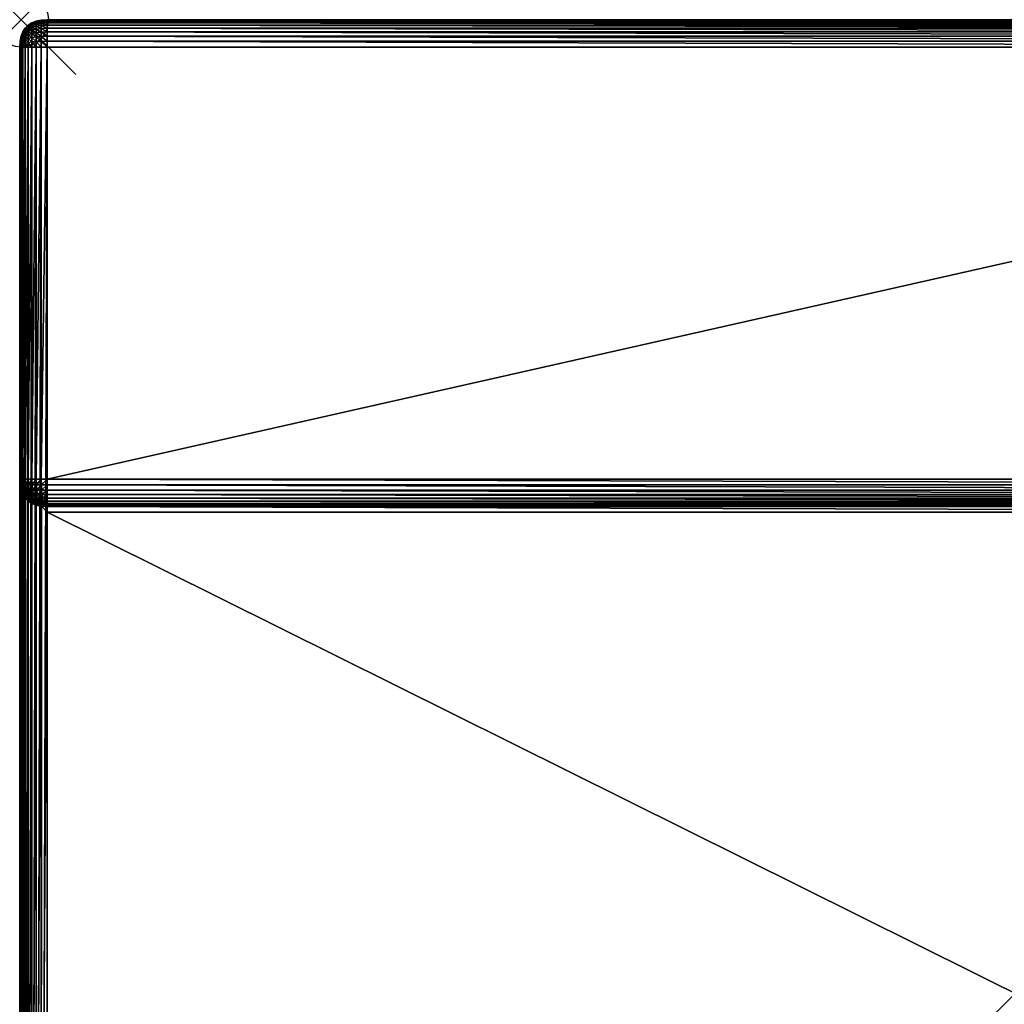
# Model space of a CAD drawing. Header units: inches. Extents: x 0 to 36, y -36 to 0.
# Tile 3 of 4: x 0 to 18, y -18 to 0. Entities that reach past the tile are written whole.
import ezdxf

# ---------------------------------------------------------------- set-up
doc = ezdxf.new("R2010")
doc.units = ezdxf.units.IN
doc.header["$MEASUREMENT"] = 0
doc.header["$PDMODE"] = 35
doc.header["$PDSIZE"] = 1
for name, color, linetype in [('A-FURN-3-NODE', 7, 'Continuous'), ('A-FURN-3-ST-FR', 151, 'Continuous'), ('A-FURN-3-ST-SI', 165, 'Continuous')]:
    doc.layers.add(name, color=color, linetype=linetype)

msp = doc.modelspace()

# ---------------------------------------------------------------- linework, layer by layer
at = {"layer": 'A-FURN-3-NODE'}
msp.add_point((0, 0), dxfattribs=at)

# ---------------------------------------------------------------- meshes
at = {"layer": 'A-FURN-3-ST-FR'}
mesh = msp.add_polyface(dxfattribs=at)
corners = [(0.371, -0.104, 35.852), (0.371, -0.061, 35.785), (0.278, -0.078, 35.775), (0.278, -0.048, 35.699), (0.198, -0.078, 35.686), (0.198, -0.105, 35.758), (0.371, -0.031, 35.706), (0.278, -0.031, 35.611), (0.198, -0.061, 35.604), (0.371, -0.012, 35.614), (0.278, -0.025, 35.511), (0.198, -0.056, 35.511), (0.371, -0.006, 35.511), (0.476, 0, 0.5), (0.371, -0.006, 0.5), (0.278, -0.025, 0.5), (0.198, -0.056, 0.5), (0.278, -0.031, 0.4), (0.198, -0.061, 0.407), (0.278, -0.048, 0.312), (0.198, -0.078, 0.324), (0.278, -0.078, 0.236), (0.371, -0.012, 0.396), (0.476, -0.006, 0.395), (0.371, -0.031, 0.305), (0.476, -0.025, 0.302), (0.371, -0.061, 0.226), (0.476, -0.056, 0.222), (0.371, -0.104, 0.159), (0.278, -0.119, 0.171), (0.476, -0.099, 0.154)]
mesh.append_faces([[corners[k] for k in face] for face in [(0, 1, 2), (2, 3, 4), (5, 2, 4), (1, 6, 3), (2, 1, 3), (3, 7, 8), (4, 3, 8), (6, 9, 7), (3, 6, 7), (7, 10, 11), (8, 7, 11), (9, 12, 10), (7, 9, 10), (13, 14, 12), (12, 14, 15), (12, 15, 10), (15, 16, 11), (10, 15, 11), (16, 15, 17), (18, 17, 19), (20, 19, 21), (15, 14, 22), (15, 22, 17), (14, 23, 22), (17, 22, 24), (17, 24, 19), (22, 25, 24), (19, 24, 26), (19, 26, 21), (24, 27, 26), (21, 26, 28), (21, 28, 29), (26, 30, 28)]])
mesh = msp.add_polyface(dxfattribs=at)
corners = [(0.476, -0.395, 36.005), (0.476, -0.302, 35.986), (0.371, -0.305, 35.98), (0.476, -0.222, 35.955), (0.371, -0.226, 35.95), (0.476, -0.154, 35.912), (0.371, -0.159, 35.907), (0.476, -0.099, 35.856), (0.371, -0.104, 35.852), (0.476, -0.056, 35.789), (0.371, -0.061, 35.785), (0.476, -0.025, 35.708), (0.371, -0.031, 35.706), (0.476, -0.006, 35.616), (0.371, -0.012, 35.614), (0.476, 0, 35.511), (0.371, -0.006, 35.511), (35.472, 0, 35.511), (0.476, 0, 0.5), (35.472, -0.006, 0.395), (0.476, -0.006, 0.395), (35.472, -0.025, 0.302), (0.476, -0.025, 0.302), (35.472, -0.056, 0.222), (0.476, -0.056, 0.222), (35.472, -0.099, 0.154), (0.476, -0.099, 0.154), (35.472, -0.154, 0.099), (0.476, -0.154, 0.099), (35.472, -0.222, 0.056), (0.476, -0.222, 0.056), (35.472, -0.302, 0.025), (0.476, -0.302, 0.025), (35.472, -0.395, 0.006), (0.476, -0.395, 0.006), (0.371, -0.006, 0.5), (0.371, -0.012, 0.396), (0.371, -0.031, 0.305), (0.371, -0.061, 0.226), (0.371, -0.104, 0.159), (0.371, -0.159, 0.104), (0.371, -0.226, 0.061), (0.371, -0.305, 0.031), (35.472, -0.395, 36.005)]
mesh.append_faces([[corners[k] for k in face] for face in [(0, 1, 2), (1, 3, 4), (3, 5, 6), (4, 3, 6), (5, 7, 8), (6, 5, 8), (7, 9, 10), (8, 7, 10), (9, 11, 12), (10, 9, 12), (11, 13, 14), (12, 11, 14), (13, 15, 16), (14, 13, 16), (15, 17, 18), (19, 20, 18), (21, 22, 20), (23, 24, 22), (25, 26, 24), (27, 28, 26), (29, 30, 28), (31, 32, 30), (33, 34, 32), (15, 18, 16), (35, 18, 20), (36, 20, 22), (37, 22, 24), (38, 24, 26), (39, 26, 28), (40, 28, 30), (41, 30, 32), (42, 32, 34), (1, 0, 43)]])
mesh = msp.add_polyface(dxfattribs=at)
corners = [(35.472, 0, 35.511), (35.472, -0.006, 35.616), (35.494, -0.006, 35.614), (35.472, -0.025, 35.708), (35.472, -0.056, 35.789), (35.513, -0.025, 35.706), (35.472, -0.099, 35.856), (35.53, -0.056, 35.785), (35.472, 0, 0.5), (0.476, 0, 0.5), (35.494, -0.006, 0.396), (35.472, -0.006, 0.395), (35.513, -0.006, 0.4), (35.472, -0.025, 0.302), (35.513, -0.025, 0.305), (35.472, -0.056, 0.222), (35.53, -0.056, 0.226), (35.472, -0.099, 0.154), (0.476, -0.006, 0.395), (0.476, -0.025, 0.302), (0.476, -0.056, 0.222), (35.472, -0.154, 0.099), (0.476, -0.099, 0.154), (35.472, -0.222, 0.056), (0.476, -0.154, 0.099), (35.472, -0.302, 0.025), (0.476, -0.222, 0.056), (35.472, -0.395, 0.006), (0.476, -0.302, 0.025), (35.472, -0.302, 35.986), (0.476, -0.302, 35.986), (35.472, -0.395, 36.005), (0.476, -0.222, 35.955), (35.472, -0.222, 35.955), (0.476, -0.154, 35.912), (35.472, -0.154, 35.912), (0.476, -0.099, 35.856), (0.476, -0.056, 35.789), (0.476, -0.025, 35.708), (0.476, -0.006, 35.616), (0.476, 0, 35.511)]
mesh.append_faces([[corners[k] for k in face] for face in [(0, 1, 2), (3, 2, 1), (4, 5, 3), (6, 7, 4), (0, 8, 9), (8, 10, 11), (8, 12, 10), (11, 10, 13), (13, 14, 15), (15, 16, 17), (11, 9, 8), (13, 18, 11), (15, 19, 13), (17, 20, 15), (21, 22, 17), (23, 24, 21), (25, 26, 23), (27, 28, 25), (29, 30, 31), (32, 30, 29), (33, 32, 29), (34, 32, 33), (35, 34, 33), (36, 34, 35), (6, 36, 35), (37, 36, 6), (4, 37, 6), (38, 37, 4), (3, 38, 4), (39, 38, 3), (1, 39, 3), (40, 39, 1), (0, 40, 1)]])
mesh = msp.add_polyface(dxfattribs=at)
corners = [(0.075, -0.159, 35.583), (0.075, -0.154, 35.511), (0.031, -0.222, 35.511), (0.031, -0.226, 35.569), (0.13, -0.104, 35.595), (0.13, -0.099, 35.511), (0.13, -0.223, 35.833), (0.13, -0.178, 35.788), (0.075, -0.223, 35.75), (0.075, -0.193, 35.703), (0.031, -0.253, 35.665), (0.13, -0.143, 35.734), (0.075, -0.171, 35.647), (0.031, -0.236, 35.621), (0.13, -0.119, 35.669), (0.13, -0.099, 0.5), (0.075, -0.154, 0.5), (0.031, -0.222, 0.5), (0.075, -0.193, 0.308), (0.13, -0.143, 0.277), (0.13, -0.178, 0.223), (0.075, -0.159, 0.427), (0.031, -0.226, 0.442), (0.075, -0.171, 0.363), (0.031, -0.236, 0.39), (0.031, -0.253, 0.346), (0.075, -0.223, 0.261), (0.13, -0.223, 0.178), (0.13, -0.104, 0.416), (0.13, -0.119, 0.341)]
mesh.append_faces([[corners[k] for k in face] for face in [(0, 1, 2), (3, 0, 2), (4, 5, 1), (0, 4, 1), (6, 7, 8), (8, 9, 10), (8, 7, 9), (9, 11, 12), (9, 12, 13), (10, 9, 13), (12, 0, 3), (13, 12, 3), (12, 14, 0), (5, 15, 16), (5, 16, 1), (16, 17, 2), (1, 16, 2), (18, 19, 20), (17, 16, 21), (17, 21, 22), (22, 21, 23), (22, 23, 24), (24, 23, 18), (24, 18, 25), (25, 18, 26), (26, 20, 27), (18, 20, 26), (16, 15, 28), (16, 28, 21), (21, 28, 29), (21, 29, 23), (23, 29, 19), (23, 19, 18)]])
mesh = msp.add_polyface(dxfattribs=at)
corners = [(0.13, -0.178, 35.788), (0.13, -0.143, 35.734), (0.075, -0.193, 35.703), (0.13, -0.119, 35.669), (0.075, -0.171, 35.647), (0.13, -0.104, 35.595), (0.075, -0.159, 35.583), (0.198, -0.253, 35.906), (0.198, -0.193, 35.867), (0.13, -0.223, 35.833), (0.198, -0.143, 35.818), (0.198, -0.105, 35.758), (0.198, -0.078, 35.686), (0.198, -0.061, 35.604), (0.198, -0.056, 35.511), (0.13, -0.099, 35.511), (0.198, -0.056, 0.5), (0.13, -0.099, 0.5), (0.278, -0.031, 0.4), (0.198, -0.061, 0.407), (0.278, -0.048, 0.312), (0.198, -0.078, 0.324), (0.13, -0.104, 0.416), (0.13, -0.119, 0.341), (0.198, -0.105, 0.253), (0.13, -0.143, 0.277), (0.198, -0.143, 0.193), (0.13, -0.178, 0.223), (0.278, -0.078, 0.236), (0.278, -0.119, 0.171), (0.198, -0.193, 0.143), (0.278, -0.171, 0.119), (0.278, -0.236, 0.077), (0.198, -0.253, 0.105), (0.13, -0.223, 0.178)]
mesh.append_faces([[corners[k] for k in face] for face in [(0, 1, 2), (1, 3, 4), (3, 5, 6), (7, 8, 9), (8, 10, 0), (9, 8, 0), (10, 11, 1), (0, 10, 1), (11, 12, 3), (1, 11, 3), (12, 13, 5), (3, 12, 5), (13, 14, 15), (5, 13, 15), (16, 17, 15), (14, 16, 15), (16, 18, 19), (19, 20, 21), (17, 16, 19), (17, 19, 22), (22, 19, 21), (22, 21, 23), (23, 21, 24), (23, 24, 25), (25, 24, 26), (25, 26, 27), (21, 28, 24), (24, 29, 26), (27, 26, 30), (26, 31, 30), (30, 32, 33), (27, 30, 34), (34, 30, 33)]])
mesh = msp.add_polyface(dxfattribs=at)
corners = [(0.278, -0.4, 35.98), (0.278, -0.312, 35.963), (0.198, -0.324, 35.933), (0.278, -0.236, 35.933), (0.198, -0.253, 35.906), (0.198, -0.193, 35.867), (0.371, -0.396, 35.999), (0.371, -0.305, 35.98), (0.371, -0.226, 35.95), (0.476, -0.302, 35.986), (0.278, -0.171, 35.892), (0.371, -0.159, 35.907), (0.278, -0.119, 35.839), (0.198, -0.143, 35.818), (0.371, -0.104, 35.852), (0.278, -0.078, 35.775), (0.198, -0.105, 35.758), (0.198, -0.105, 0.253), (0.278, -0.078, 0.236), (0.278, -0.119, 0.171), (0.198, -0.143, 0.193), (0.278, -0.171, 0.119), (0.371, -0.104, 0.159), (0.371, -0.159, 0.104), (0.476, -0.154, 0.099), (0.371, -0.226, 0.061), (0.278, -0.236, 0.077), (0.371, -0.305, 0.031), (0.278, -0.312, 0.048), (0.198, -0.193, 0.143), (0.198, -0.253, 0.105), (0.198, -0.324, 0.077), (0.278, -0.4, 0.031), (0.476, -0.222, 0.056), (0.476, -0.302, 0.025), (0.371, -0.396, 0.012)]
mesh.append_faces([[corners[k] for k in face] for face in [(0, 1, 2), (1, 3, 4), (4, 3, 5), (2, 1, 4), (6, 7, 1), (7, 8, 3), (1, 7, 3), (7, 9, 8), (3, 10, 5), (8, 11, 10), (3, 8, 10), (10, 12, 13), (5, 10, 13), (10, 11, 12), (11, 14, 12), (12, 15, 16), (13, 12, 16), (12, 14, 15), (17, 18, 19), (20, 19, 21), (19, 22, 23), (19, 23, 21), (22, 24, 23), (21, 23, 25), (21, 25, 26), (26, 25, 27), (26, 27, 28), (29, 21, 26), (30, 26, 28), (31, 28, 32), (23, 33, 25), (25, 34, 27), (28, 27, 35)]])
mesh = msp.add_polyface(dxfattribs=at)
corners = [(-0.024, -0.5, 35.511), (-0.018, -0.396, 35.533), (-0.018, -0.395, 35.511), (-0.018, -0.416, 35.583), (-0.018, -0.407, 35.569), (-0.018, -0.4, 35.552), (0, -0.312, 35.589), (0, -0.324, 35.621), (0, -0.363, 35.669), (0, -0.341, 35.647), (0, -0.39, 35.686), (-0.018, -0.427, 35.595), (0, -0.422, 35.699), (-0.018, -0.442, 35.604), (-0.018, -0.459, 35.611), (0, -0.305, 35.552), (0.031, -0.346, 35.758), (0.031, -0.39, 35.775), (0.031, -0.442, 35.785), (0, -0.459, 35.706), (-0.024, -0.5, 0.5), (-0.018, -0.395, 0.5), (-0.018, -0.396, 0.478), (-0.018, -0.4, 0.459), (-0.018, -0.407, 0.442), (-0.018, -0.416, 0.427), (0, -0.305, 0.459), (0, -0.312, 0.422), (0, -0.324, 0.39), (0, -0.341, 0.363), (0, -0.363, 0.341), (-0.018, -0.427, 0.416), (0, -0.39, 0.324), (-0.018, -0.442, 0.407), (0, -0.422, 0.312), (-0.018, -0.459, 0.4), (0, -0.459, 0.305)]
mesh.append_faces([[corners[k] for k in face] for face in [(0, 1, 2), (0, 3, 4), (0, 4, 5), (0, 5, 1), (5, 6, 1), (4, 7, 5), (8, 9, 3), (3, 9, 4), (10, 8, 11), (11, 8, 3), (12, 10, 13), (13, 10, 11), (14, 12, 13), (1, 15, 2), (10, 16, 8), (10, 12, 17), (18, 12, 19), (20, 2, 21), (20, 21, 22), (20, 22, 23), (20, 23, 24), (20, 24, 25), (21, 26, 22), (22, 27, 23), (23, 28, 24), (24, 29, 25), (25, 29, 30), (25, 30, 31), (31, 30, 32), (31, 32, 33), (33, 32, 34), (33, 34, 35), (35, 34, 36)]])
mesh = msp.add_polyface(dxfattribs=at)
corners = [(0, -0.305, 35.552), (0, -0.302, 35.511), (-0.018, -0.395, 35.511), (0, -0.312, 35.589), (-0.018, -0.396, 35.533), (0, -0.324, 35.621), (-0.018, -0.4, 35.552), (0, -0.341, 35.647), (-0.018, -0.407, 35.569), (0.031, -0.226, 35.569), (0.031, -0.222, 35.511), (0.031, -0.277, 35.703), (0.031, -0.253, 35.665), (0.031, -0.308, 35.734), (0.031, -0.346, 35.758), (0, -0.363, 35.669), (0.031, -0.236, 35.621), (0.031, -0.222, 0.5), (0, -0.302, 0.5), (-0.018, -0.395, 0.5), (0, -0.305, 0.459), (-0.018, -0.396, 0.478), (0, -0.312, 0.422), (-0.018, -0.4, 0.459), (0, -0.324, 0.39), (-0.018, -0.407, 0.442), (0, -0.341, 0.363), (0.031, -0.226, 0.442), (0.031, -0.236, 0.39), (0.031, -0.253, 0.346), (0.031, -0.277, 0.308), (0.031, -0.308, 0.277), (0, -0.363, 0.341)]
mesh.append_faces([[corners[k] for k in face] for face in [(0, 1, 2), (3, 0, 4), (5, 3, 6), (7, 5, 8), (9, 10, 1), (0, 9, 1), (11, 12, 5), (13, 11, 7), (7, 11, 5), (14, 13, 15), (15, 13, 7), (16, 9, 0), (3, 16, 0), (12, 16, 3), (5, 12, 3), (10, 17, 18), (10, 18, 1), (18, 19, 2), (1, 18, 2), (19, 18, 20), (21, 20, 22), (23, 22, 24), (25, 24, 26), (18, 17, 27), (18, 27, 20), (20, 27, 28), (20, 28, 22), (22, 28, 29), (22, 29, 24), (24, 29, 30), (24, 30, 26), (26, 31, 32)]])
mesh = msp.add_polyface(dxfattribs=at)
corners = [(0.13, -0.277, 35.867), (0.13, -0.223, 35.833), (0.075, -0.261, 35.788), (0.075, -0.363, 35.839), (0.075, -0.308, 35.818), (0.031, -0.346, 35.758), (0.031, -0.308, 35.734), (0.075, -0.223, 35.75), (0.031, -0.277, 35.703), (0.031, -0.253, 35.665), (0.198, -0.407, 35.95), (0.198, -0.324, 35.933), (0.13, -0.341, 35.892), (0.198, -0.253, 35.906), (0.031, -0.253, 0.346), (0.075, -0.223, 0.261), (0.031, -0.277, 0.308), (0.13, -0.223, 0.178), (0.075, -0.261, 0.223), (0.031, -0.308, 0.277), (0.075, -0.308, 0.193), (0.031, -0.346, 0.253), (0.075, -0.363, 0.171), (0, -0.341, 0.363), (0, -0.363, 0.341), (0.198, -0.253, 0.105), (0.278, -0.312, 0.048), (0.198, -0.324, 0.077), (0.13, -0.341, 0.119), (0.198, -0.407, 0.061), (0.13, -0.277, 0.143)]
mesh.append_faces([[corners[k] for k in face] for face in [(0, 1, 2), (3, 4, 5), (4, 2, 6), (5, 4, 6), (2, 1, 7), (4, 0, 2), (2, 7, 8), (8, 7, 9), (6, 2, 8), (10, 11, 12), (11, 13, 0), (12, 11, 0), (0, 13, 1), (12, 0, 4), (3, 12, 4), (14, 15, 16), (15, 17, 18), (19, 18, 20), (19, 20, 21), (21, 20, 22), (16, 15, 18), (16, 18, 19), (23, 16, 19), (24, 19, 21), (25, 26, 27), (28, 27, 29), (17, 25, 30), (30, 25, 27), (30, 27, 28), (18, 17, 30), (18, 30, 20), (20, 30, 28), (20, 28, 22)]])
mesh = msp.add_polyface(dxfattribs=at)
corners = [(0.075, -0.427, 35.852), (0.075, -0.363, 35.839), (0.031, -0.39, 35.775), (0.031, -0.442, 35.785), (0.031, -0.346, 35.758), (0, -0.39, 35.686), (0, -0.422, 35.699), (0.278, -0.5, 35.986), (0.278, -0.4, 35.98), (0.198, -0.407, 35.95), (0.198, -0.324, 35.933), (0.198, -0.5, 35.955), (0.13, -0.416, 35.907), (0.13, -0.341, 35.892), (0.371, -0.5, 36.005), (0.371, -0.396, 35.999), (0.476, -0.5, 36.011), (0.476, -0.395, 36.005), (0.278, -0.312, 35.963), (0.371, -0.305, 35.98), (0, -0.422, 0.312), (0.031, -0.39, 0.236), (0.031, -0.442, 0.226), (0, -0.459, 0.305), (0.075, -0.363, 0.171), (0.075, -0.427, 0.159), (0.031, -0.346, 0.253), (0, -0.363, 0.341), (0, -0.39, 0.324), (0.13, -0.341, 0.119), (0.13, -0.416, 0.104), (0.198, -0.407, 0.061), (0.198, -0.324, 0.077), (0.278, -0.4, 0.031), (0.278, -0.312, 0.048), (0.371, -0.396, 0.012), (0.371, -0.305, 0.031), (0.476, -0.395, 0.006), (0.476, -0.5, 0), (0.198, -0.5, 0.056), (0.278, -0.5, 0.025), (0.371, -0.5, 0.006)]
mesh.append_faces([[corners[k] for k in face] for face in [(0, 1, 2), (0, 2, 3), (2, 1, 4), (2, 4, 5), (3, 2, 6), (7, 8, 9), (8, 10, 9), (11, 9, 12), (9, 13, 12), (12, 13, 1), (12, 1, 0), (14, 15, 8), (16, 17, 15), (8, 15, 18), (15, 17, 19), (20, 21, 22), (23, 20, 22), (21, 24, 25), (22, 21, 25), (26, 24, 21), (27, 26, 28), (28, 26, 21), (21, 20, 28), (24, 29, 30), (25, 24, 30), (30, 29, 31), (31, 32, 33), (34, 35, 33), (36, 37, 35), (35, 37, 38), (30, 31, 39), (31, 33, 40), (33, 35, 41)]])
mesh = msp.add_polyface(dxfattribs=at)
corners = [(0.476, -0.395, 36.005), (0.476, -0.5, 36.011), (35.472, -0.5, 36.011), (35.472, -0.395, 36.005), (35.575, -0.395, 35.999), (35.571, -0.302, 35.98), (35.577, -0.5, 36.005), (35.575, -0.395, 0.012), (35.577, -0.5, 0.006), (35.472, -0.5, 0), (35.472, -0.395, 0.006), (0.476, -0.5, 0), (0.476, -0.395, 0.006), (35.472, -35.5, 0), (35.494, -35.604, 0.006), (35.472, -35.605, 0.006), (35.577, -35.5, 0.006), (0.476, -35.5, 0), (0.476, -35.605, 0.006), (0.454, -35.604, 0.006), (0.434, -35.6, 0.006), (0.417, -35.593, 0.006), (35.575, -35.522, 0.006), (35.571, -35.541, 0.006), (35.565, -35.558, 0.006), (35.556, -35.573, 0.006), (35.544, -35.584, 0.006), (35.53, -35.593, 0.006), (35.513, -35.6, 0.006), (35.55, -35.688, 0.025), (35.513, -35.695, 0.025), (35.472, -9.002, 26.907), (35.472, -8.902, 27.007), (0.476, -8.902, 27.007), (0.476, -9.002, 26.907), (35.571, -8.896, 26.901), (0.376, -8.896, 26.901)]
mesh.append_faces([[corners[k] for k in face] for face in [(0, 1, 2), (3, 0, 2), (3, 4, 5), (2, 6, 4), (3, 2, 4), (7, 8, 9), (7, 9, 10), (9, 11, 12), (9, 12, 10), (13, 14, 15), (13, 9, 8), (13, 8, 16), (17, 11, 9), (17, 9, 13), (17, 13, 15), (17, 15, 18), (17, 19, 20), (17, 18, 19), (17, 20, 21), (13, 16, 22), (13, 22, 23), (13, 23, 24), (13, 24, 25), (13, 25, 26), (13, 26, 27), (13, 27, 28), (13, 28, 14), (27, 29, 28), (28, 30, 14), (31, 32, 33), (34, 31, 33), (31, 35, 32), (33, 36, 34)]])
mesh = msp.add_polyface(dxfattribs=at)
corners = [(-0.024, -0.5, 35.511), (-0.018, -0.478, 35.614), (-0.018, -0.459, 35.611), (-0.018, -0.442, 35.604), (-0.018, -0.427, 35.595), (-0.018, -0.416, 35.583), (0, -0.459, 35.706), (0, -0.422, 35.699), (0, -0.5, 35.708), (0.075, -0.5, 35.856), (0.075, -0.427, 35.852), (0.031, -0.442, 35.785), (0.031, -0.5, 35.789), (0.278, -0.5, 35.986), (0.198, -0.407, 35.95), (0.198, -0.5, 35.955), (0.13, -0.416, 35.907), (0.13, -0.5, 35.912), (0.371, -0.5, 36.005), (0.278, -0.4, 35.98), (0.476, -0.5, 36.011), (0.371, -0.396, 35.999), (-0.024, -0.5, 0.5), (-0.018, -0.395, 35.511), (-0.018, -0.416, 0.427), (-0.018, -0.427, 0.416), (-0.018, -0.442, 0.407), (-0.018, -0.459, 0.4), (-0.018, -0.478, 0.396), (0, -0.459, 0.305), (0, -0.5, 0.302), (0.031, -0.442, 0.226), (0.031, -0.5, 0.222), (0.075, -0.427, 0.159), (0.075, -0.5, 0.154), (0.371, -0.396, 0.012), (0.476, -0.5, 0), (0.371, -0.5, 0.006), (0.13, -0.416, 0.104), (0.13, -0.5, 0.099), (0.198, -0.5, 0.056), (0.198, -0.407, 0.061), (0.278, -0.5, 0.025), (0.278, -0.4, 0.031)]
mesh.append_faces([[corners[k] for k in face] for face in [(0, 1, 2), (0, 2, 3), (0, 3, 4), (0, 4, 5), (6, 7, 2), (2, 1, 6), (8, 6, 1), (9, 10, 11), (9, 11, 12), (12, 11, 6), (13, 14, 15), (15, 16, 17), (17, 16, 10), (17, 10, 9), (18, 19, 13), (18, 20, 21), (22, 0, 23), (22, 24, 25), (22, 25, 26), (22, 26, 27), (22, 27, 28), (29, 28, 27), (28, 29, 30), (29, 31, 32), (30, 29, 32), (31, 33, 34), (32, 31, 34), (35, 36, 37), (33, 38, 39), (34, 33, 39), (39, 38, 40), (40, 41, 42), (42, 43, 37)]])
mesh = msp.add_polyface(dxfattribs=at)
corners = [(-0.024, -0.5, 35.511), (-0.018, -0.5, 35.616), (-0.018, -0.478, 35.614), (0, -0.5, 35.708), (0.031, -0.5, 35.789), (0, -0.459, 35.706), (-0.024, -0.5, 0.5), (-0.018, -0.478, 0.396), (-0.018, -0.5, 0.395), (0, -0.5, 0.302), (0.476, -35.5, 0), (0.376, -35.541, 0.006), (0.372, -35.522, 0.006), (0.371, -35.5, 0.006), (0.476, -0.5, 0), (0.371, -0.5, 0.006), (0.281, -35.541, 0.025), (0.278, -35.5, 0.025), (0.198, -35.5, 0.056), (0.031, -35.5, 0.222), (0.037, -35.593, 0.222), (0, -35.5, 0.302), (0.075, -35.5, 0.154), (0.079, -35.584, 0.154), (0.13, -35.5, 0.099), (0.134, -35.573, 0.099), (0.201, -35.558, 0.056), (0.006, -35.6, 0.302), (-0.018, -35.5, 0.395), (0.278, -0.5, 0.025), (0.198, -0.5, 0.056), (0.13, -0.5, 0.099), (-0.024, -35.5, 0.5), (0.031, -0.5, 0.222), (0.075, -0.5, 0.154)]
mesh.append_faces([[corners[k] for k in face] for face in [(0, 1, 2), (3, 2, 1), (4, 5, 3), (6, 7, 8), (8, 7, 9), (10, 11, 12), (10, 12, 13), (14, 10, 13), (14, 13, 15), (12, 16, 17), (12, 17, 13), (16, 18, 17), (19, 20, 21), (22, 23, 19), (24, 25, 22), (26, 24, 18), (21, 27, 28), (15, 13, 17), (15, 17, 29), (29, 17, 18), (29, 18, 30), (30, 18, 24), (30, 24, 31), (8, 28, 32), (8, 32, 6), (9, 21, 28), (9, 28, 8), (33, 19, 21), (33, 21, 9), (34, 22, 19), (34, 19, 33), (31, 24, 22), (31, 22, 34)]])
mesh = msp.add_polyface(dxfattribs=at)
corners = [(0.476, -8.895, 35.616), (35.472, -8.902, 35.511), (0.476, -8.902, 35.511), (35.472, -8.895, 35.616), (0.476, -8.877, 35.708), (35.472, -8.877, 35.708), (0.476, -8.846, 35.789), (35.472, -8.846, 35.789), (35.577, -8.402, 36.005), (35.669, -0.5, 35.986), (35.669, -8.402, 35.986), (35.577, -0.5, 36.005), (35.749, -0.5, 35.955), (35.749, -8.402, 35.955), (35.817, -0.5, 35.912), (35.817, -8.402, 35.912), (35.873, -0.5, 35.856), (35.873, -8.402, 35.856), (35.916, -0.5, 35.789), (35.916, -8.402, 35.789), (35.947, -0.5, 35.708), (35.947, -8.402, 35.708), (35.965, -0.5, 35.616), (35.965, -8.402, 35.616), (35.972, -0.5, 35.511), (35.972, -8.402, 35.511), (0.476, -8.803, 35.856), (35.472, -8.803, 35.856), (0.476, -8.747, 35.912), (35.472, -8.747, 35.912), (0.476, -8.679, 35.955), (35.472, -8.679, 35.955), (0.476, -8.599, 35.986), (35.472, -8.599, 35.986), (0.476, -8.506, 36.005), (35.472, -8.506, 36.005), (0.476, -8.402, 36.011), (35.472, -8.402, 36.011), (-0.024, -8.402, 35.511), (-0.024, -0.5, 35.511), (-0.018, -0.5, 35.616), (-0.018, -8.402, 35.616), (0, -0.5, 35.708), (0, -8.402, 35.708), (0.031, -0.5, 35.789), (0.031, -8.402, 35.789), (0.075, -0.5, 35.856), (0.075, -8.402, 35.856), (0.13, -0.5, 35.912), (0.13, -8.402, 35.912), (0.198, -0.5, 35.955), (0.198, -8.402, 35.955), (0.278, -0.5, 35.986), (0.278, -8.402, 35.986), (0.371, -0.5, 36.005), (0.371, -8.402, 36.005), (0.476, -0.5, 36.011), (35.472, -0.5, 36.011)]
mesh.append_faces([[corners[k] for k in face] for face in [(2, 1, 0), (1, 3, 0), (0, 3, 4), (3, 5, 4), (4, 5, 6), (5, 7, 6), (10, 9, 8), (9, 11, 8), (13, 12, 10), (12, 9, 10), (15, 14, 13), (14, 12, 13), (14, 15, 16), (15, 17, 16), (18, 16, 17), (19, 18, 17), (20, 18, 19), (21, 20, 19), (23, 22, 21), (22, 20, 21), (22, 23, 24), (23, 25, 24), (6, 7, 26), (7, 27, 26), (26, 27, 28), (27, 29, 28), (28, 29, 30), (29, 31, 30), (30, 31, 32), (31, 33, 32), (32, 33, 34), (33, 35, 34), (34, 35, 36), (35, 37, 36), (40, 39, 38), (41, 40, 38), (40, 41, 42), (41, 43, 42), (45, 44, 43), (44, 42, 43), (44, 45, 46), (45, 47, 46), (46, 47, 48), (47, 49, 48), (48, 49, 50), (49, 51, 50), (50, 51, 52), (51, 53, 52), (52, 53, 54), (53, 55, 54), (54, 55, 56), (55, 36, 56), (8, 11, 37), (11, 57, 37), (36, 57, 56), (36, 37, 57)]])
mesh = msp.add_polyface(dxfattribs=at)
corners = [(-0.018, -8.506, 35.511), (0, -8.599, 26.604), (0, -8.599, 35.511), (-0.018, -8.506, 26.512), (0.031, -8.679, 26.684), (0.031, -8.679, 35.511), (0.006, -8.599, 35.611), (-0.012, -8.506, 35.614), (0.037, -8.679, 35.604), (0.024, -8.599, 35.699), (0.006, -8.506, 35.706), (0.147, -8.599, 35.892), (0.094, -8.599, 35.839), (0.119, -8.679, 35.818), (0.134, -8.506, 35.907), (0.079, -8.506, 35.852), (0.212, -8.599, 35.933), (0.201, -8.506, 35.95), (0.229, -8.679, 35.906), (0.168, -8.679, 35.867), (0.281, -8.506, 35.98), (0.037, -8.506, 35.785), (0.031, -8.402, 35.789), (0, -8.402, 35.708), (0.075, -8.402, 35.856), (0.13, -8.402, 35.912), (0.198, -8.402, 35.955), (0.278, -8.402, 35.986), (-0.018, -8.402, 35.616), (-0.024, -8.402, 35.511), (0.053, -8.679, 35.686), (0.081, -8.679, 35.758), (0.053, -8.599, 35.775), (-0.024, -8.402, 26.407)]
mesh.append_faces([[corners[k] for k in face] for face in [(0, 1, 2), (0, 3, 1), (2, 4, 5), (2, 1, 4), (6, 7, 2), (7, 0, 2), (8, 6, 5), (6, 2, 5), (9, 10, 6), (11, 12, 13), (11, 14, 12), (14, 15, 12), (16, 17, 11), (17, 14, 11), (18, 16, 19), (16, 11, 19), (20, 17, 16), (21, 22, 10), (22, 23, 10), (15, 24, 21), (24, 22, 21), (14, 25, 15), (25, 24, 15), (17, 26, 14), (26, 25, 14), (27, 26, 17), (7, 28, 0), (28, 29, 0), (10, 23, 7), (23, 28, 7), (30, 9, 8), (9, 6, 8), (31, 32, 30), (32, 9, 30), (12, 32, 31), (13, 12, 31), (10, 7, 6), (32, 21, 9), (21, 10, 9), (15, 21, 32), (12, 15, 32), (29, 3, 0), (29, 33, 3)]])
mesh = msp.add_polyface(dxfattribs=at)
corners = [(-0.024, -26.403, 26.407), (-0.018, -8.506, 26.512), (-0.018, -26.403, 26.512), (-0.024, -8.402, 26.407), (0, -8.599, 26.604), (0, -26.403, 26.604), (0.031, -8.679, 26.684), (0.031, -26.403, 26.684), (0.075, -8.747, 26.752), (0.075, -26.403, 26.752), (0.13, -8.803, 26.808), (0.13, -26.403, 26.808), (0.198, -8.846, 26.851), (0.198, -26.403, 26.851), (0.278, -8.877, 26.882), (0.278, -26.403, 26.882), (0.371, -8.895, 26.9), (0.371, -26.403, 26.9), (0.476, -26.896, 26.512), (35.472, -26.903, 26.407), (0.476, -26.903, 26.407), (35.472, -26.896, 26.512), (0.476, -26.878, 26.604), (35.472, -26.878, 26.604), (0.476, -26.847, 26.684), (35.472, -26.847, 26.684), (0.476, -26.804, 26.752), (35.472, -26.804, 26.752), (0.476, -26.748, 26.808), (35.472, -26.748, 26.808), (0.476, -26.68, 26.851), (35.472, -26.68, 26.851), (0.476, -26.6, 26.882), (35.472, -26.6, 26.882), (0.476, -26.508, 26.9), (35.472, -26.508, 26.9), (0.476, -26.403, 26.907), (35.472, -26.403, 26.907), (0.476, -9.002, 26.907), (0.376, -8.896, 26.901), (35.472, -9.002, 26.907), (35.577, -26.403, 26.9), (35.571, -8.896, 26.901), (35.577, -8.895, 26.9), (35.669, -26.403, 26.882), (35.669, -8.877, 26.882), (35.749, -26.403, 26.851), (35.749, -8.846, 26.851), (35.965, -26.403, 26.512), (35.965, -8.506, 26.512), (35.972, -26.403, 26.407), (35.972, -8.402, 26.407), (35.817, -26.403, 26.808), (35.817, -8.803, 26.808), (35.873, -26.403, 26.752), (35.873, -8.747, 26.752), (35.916, -26.403, 26.684), (35.916, -8.679, 26.684), (35.947, -26.403, 26.604), (35.947, -8.599, 26.604)]
mesh.append_faces([[corners[k] for k in face] for face in [(2, 1, 0), (1, 3, 0), (5, 4, 2), (4, 1, 2), (7, 6, 5), (6, 4, 5), (9, 8, 7), (8, 6, 7), (11, 10, 9), (10, 8, 9), (13, 12, 11), (12, 10, 11), (15, 14, 13), (14, 12, 13), (17, 16, 15), (16, 14, 15), (20, 19, 18), (19, 21, 18), (18, 21, 22), (21, 23, 22), (22, 23, 24), (23, 25, 24), (24, 25, 26), (25, 27, 26), (26, 27, 28), (27, 29, 28), (28, 29, 30), (29, 31, 30), (30, 31, 32), (31, 33, 32), (32, 33, 34), (33, 35, 34), (34, 35, 36), (35, 37, 36), (36, 38, 17), (38, 39, 17), (39, 16, 17), (41, 40, 37), (41, 42, 40), (41, 43, 42), (44, 43, 41), (44, 45, 43), (46, 45, 44), (46, 47, 45), (50, 49, 48), (50, 51, 49), (52, 47, 46), (52, 53, 47), (54, 53, 52), (54, 55, 53), (56, 55, 54), (56, 57, 55), (58, 57, 56), (58, 59, 57), (48, 59, 58), (48, 49, 59), (36, 37, 38), (37, 40, 38)]])
mesh = msp.add_polyface(dxfattribs=at)
corners = [(0.288, -8.877, 35.589), (0.281, -8.877, 35.552), (0.372, -8.895, 35.533), (0.3, -8.877, 35.621), (0.376, -8.895, 35.552), (0.382, -8.895, 35.569), (0.317, -8.877, 35.647), (0.339, -8.877, 35.669), (0.392, -8.895, 35.583), (0.212, -8.846, 35.621), (0.229, -8.846, 35.665), (0.253, -8.846, 35.703), (0.198, -8.846, 35.511), (0.278, -8.877, 26.882), (0.278, -8.877, 35.511), (0.371, -8.895, 26.9), (0.371, -8.895, 35.511), (0.321, -8.846, 35.758), (0.284, -8.803, 35.818), (0.284, -8.846, 35.734), (0.339, -8.803, 35.839), (0.366, -8.846, 35.775), (0.201, -8.846, 35.569), (0.237, -8.803, 35.788), (0.253, -8.747, 35.867), (0.317, -8.747, 35.892), (0.392, -8.747, 35.907), (0.366, -8.877, 35.686), (0.3, -8.679, 35.933), (0.229, -8.679, 35.906), (0.372, -8.506, 35.999), (0.281, -8.506, 35.98), (0.288, -8.599, 35.963), (0.376, -8.599, 35.98), (0.382, -8.679, 35.95), (0.212, -8.599, 35.933), (0.278, -8.402, 35.986), (0.201, -8.506, 35.95), (0.371, -8.402, 36.005)]
mesh.append_faces([[corners[k] for k in face] for face in [(0, 1, 2), (3, 0, 4), (5, 3, 4), (6, 3, 5), (7, 6, 8), (0, 9, 1), (3, 10, 0), (6, 11, 3), (11, 10, 3), (12, 13, 14), (14, 15, 16), (14, 13, 15), (17, 18, 19), (20, 18, 17), (21, 20, 17), (2, 1, 16), (1, 14, 16), (4, 0, 2), (1, 22, 14), (19, 23, 11), (18, 23, 19), (18, 24, 23), (20, 25, 18), (25, 24, 18), (19, 11, 6), (7, 19, 6), (17, 19, 7), (26, 25, 20), (27, 17, 7), (21, 17, 27), (28, 29, 24), (25, 28, 24), (30, 31, 32), (33, 32, 28), (33, 28, 34), (34, 28, 25), (28, 32, 29), (32, 35, 29), (32, 31, 35), (33, 30, 32), (31, 36, 37), (30, 38, 31), (38, 36, 31)]])
mesh = msp.add_polyface(dxfattribs=at)
corners = [(0.392, -8.895, 35.583), (0.317, -8.877, 35.647), (0.382, -8.895, 35.569), (0.403, -8.895, 35.595), (0.339, -8.877, 35.669), (0.366, -8.877, 35.686), (0.417, -8.895, 35.604), (0.398, -8.877, 35.699), (0.434, -8.895, 35.611), (0.371, -8.895, 35.511), (0.476, -8.902, 27.007), (0.476, -8.902, 35.511), (0.376, -8.896, 26.901), (0.371, -8.895, 26.9), (0.403, -8.803, 35.852), (0.366, -8.846, 35.775), (0.417, -8.846, 35.785), (0.434, -8.877, 35.706), (0.454, -8.895, 35.614), (0.476, -8.877, 35.708), (0.476, -8.895, 35.616), (0.376, -8.895, 35.552), (0.372, -8.895, 35.533), (0.392, -8.747, 35.907), (0.339, -8.803, 35.839), (0.382, -8.679, 35.95), (0.317, -8.747, 35.892), (35.472, -8.902, 27.007), (0.476, -8.747, 35.912), (0.476, -8.803, 35.856), (0.476, -8.679, 35.955), (0.476, -8.599, 35.986), (0.376, -8.599, 35.98), (0.476, -8.506, 36.005), (0.372, -8.506, 35.999), (0.476, -8.402, 36.011), (0.371, -8.402, 36.005), (0.476, -8.846, 35.789)]
mesh.append_faces([[corners[k] for k in face] for face in [(0, 1, 2), (3, 4, 0), (5, 4, 3), (6, 5, 3), (7, 5, 6), (8, 7, 6), (9, 10, 11), (9, 12, 10), (9, 13, 12), (14, 15, 16), (17, 7, 8), (16, 7, 17), (11, 18, 8), (8, 18, 17), (19, 17, 18), (11, 20, 18), (19, 18, 20), (11, 21, 22), (11, 2, 21), (11, 0, 2), (11, 3, 0), (11, 6, 3), (11, 8, 6), (23, 24, 14), (5, 7, 15), (25, 26, 23), (11, 10, 27), (28, 23, 14), (28, 14, 29), (30, 25, 23), (30, 23, 28), (31, 32, 25), (31, 25, 30), (33, 32, 31), (33, 34, 32), (33, 35, 34), (35, 36, 34), (11, 22, 9), (16, 15, 7), (37, 17, 19), (37, 16, 17), (14, 24, 15), (29, 16, 37), (29, 14, 16)]])
mesh = msp.add_polyface(dxfattribs=at)
corners = [(35.472, -8.902, 35.511), (0.476, -8.902, 35.511), (35.472, -8.902, 27.007), (35.577, -8.889, 35.614), (35.472, -8.895, 35.616), (35.577, -8.895, 35.511), (35.577, -8.871, 35.706), (35.472, -8.877, 35.708), (35.472, -8.846, 35.789), (35.577, -8.84, 35.785), (35.472, -8.803, 35.856), (35.577, -8.798, 35.852), (35.669, -8.871, 35.611), (35.669, -8.877, 35.511), (35.669, -8.853, 35.699), (35.749, -8.846, 35.511), (35.669, -8.783, 35.839), (35.669, -8.824, 35.775), (35.669, -8.73, 35.892), (35.577, -8.743, 35.907), (35.669, -8.666, 35.933), (35.577, -8.676, 35.95), (35.571, -8.896, 26.901), (35.577, -8.895, 26.9), (35.669, -8.877, 26.882), (35.472, -8.747, 35.912), (35.472, -8.679, 35.955), (35.577, -8.597, 35.98), (35.472, -8.599, 35.986), (35.577, -8.505, 35.999), (35.472, -8.506, 36.005), (35.577, -8.402, 36.005), (35.472, -8.402, 36.011), (35.669, -8.589, 35.963), (35.669, -8.501, 35.98), (35.669, -8.402, 35.986)]
mesh.append_faces([[corners[k] for k in face] for face in [(0, 1, 2), (3, 4, 5), (4, 0, 5), (6, 7, 3), (7, 4, 3), (8, 7, 6), (9, 8, 6), (10, 8, 9), (11, 10, 9), (12, 3, 13), (3, 5, 13), (14, 6, 12), (6, 3, 12), (12, 13, 15), (16, 11, 17), (11, 9, 17), (18, 19, 16), (19, 11, 16), (20, 21, 18), (21, 19, 18), (17, 9, 14), (9, 6, 14), (0, 2, 5), (2, 22, 5), (22, 23, 5), (5, 23, 13), (23, 24, 13), (19, 25, 11), (25, 10, 11), (21, 26, 19), (26, 25, 19), (27, 28, 21), (28, 26, 21), (29, 30, 27), (30, 28, 27), (31, 32, 29), (32, 30, 29), (33, 27, 20), (27, 21, 20), (34, 29, 33), (29, 27, 33), (31, 34, 35), (31, 29, 34)]])
mesh = msp.add_polyface(dxfattribs=at)
corners = [(0.212, -8.846, 35.621), (0.201, -8.846, 35.569), (0.281, -8.877, 35.552), (0.229, -8.846, 35.665), (0.288, -8.877, 35.589), (0.198, -8.846, 35.511), (0.198, -8.846, 26.851), (0.278, -8.877, 26.882), (0.134, -8.803, 35.583), (0.079, -8.747, 35.595), (0.13, -8.803, 35.511), (0.147, -8.803, 35.647), (0.094, -8.747, 35.669), (0.278, -8.877, 35.511), (0.198, -8.803, 35.75), (0.168, -8.803, 35.703), (0.253, -8.846, 35.703), (0.237, -8.803, 35.788), (0.119, -8.747, 35.734), (0.154, -8.747, 35.788), (0.198, -8.747, 35.833), (0.253, -8.747, 35.867), (0.119, -8.679, 35.818), (0.168, -8.679, 35.867), (0.229, -8.679, 35.906), (0.031, -8.679, 35.511), (0.075, -8.747, 26.752), (0.075, -8.747, 35.511), (0.031, -8.679, 26.684), (0.13, -8.803, 26.808), (0.037, -8.679, 35.604), (0.053, -8.679, 35.686), (0.081, -8.679, 35.758), (0.147, -8.599, 35.892)]
mesh.append_faces([[corners[k] for k in face] for face in [(0, 1, 2), (3, 0, 4), (5, 6, 7), (8, 9, 10), (11, 12, 8), (8, 10, 5), (1, 8, 5), (1, 5, 13), (14, 15, 3), (16, 14, 3), (17, 14, 16), (15, 18, 11), (18, 12, 11), (14, 19, 15), (19, 18, 15), (17, 20, 14), (20, 19, 14), (21, 20, 17), (19, 22, 18), (23, 22, 19), (11, 8, 1), (0, 11, 1), (15, 11, 0), (20, 23, 19), (3, 15, 0), (24, 23, 20), (21, 24, 20), (25, 26, 27), (25, 28, 26), (27, 26, 29), (27, 29, 10), (10, 29, 6), (10, 6, 5), (9, 30, 27), (30, 25, 27), (9, 27, 10), (12, 9, 8), (12, 31, 9), (31, 30, 9), (32, 31, 12), (18, 32, 12), (22, 32, 18), (23, 33, 22)]])
at = {"layer": 'A-FURN-3-ST-SI'}
mesh = msp.add_polyface(dxfattribs=at)
corners = [(-0.024, -0.5, 0.5), (-0.024, -0.5, 35.511), (-0.024, -8.402, 35.511), (-0.024, -8.402, 26.407), (-0.024, -26.403, 26.407), (-0.024, -26.403, 8.406), (-0.024, -35.5, 0.5), (-0.024, -35.5, 8.406)]
mesh.append_faces([[corners[k] for k in face] for face in [(2, 1, 0), (3, 2, 0), (5, 4, 3), (5, 3, 0), (5, 0, 6), (7, 5, 6)]])

doc.saveas('drawing.dxf')
